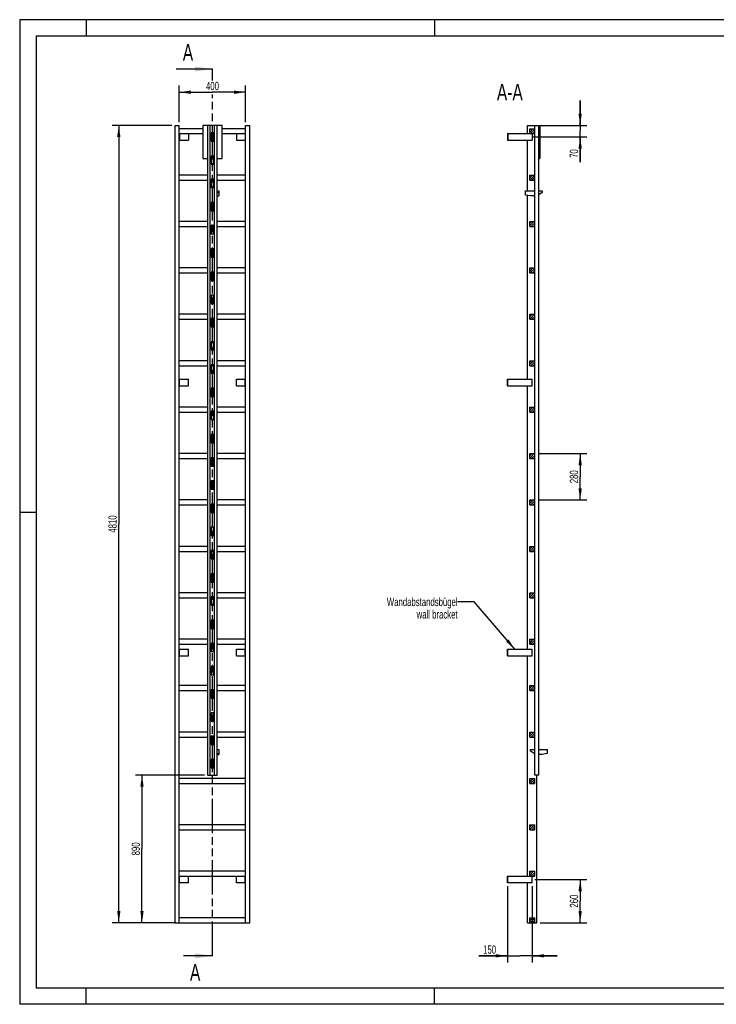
# Model space of a CAD drawing. Header units: millimetres. Extents: x 0 to 8400, y 0 to 5940.
# Tile 1 of 2: x 0 to 4200, y 0 to 5940. Entities that reach past the tile are written whole.
import ezdxf

# ---------------------------------------------------------------- set-up
doc = ezdxf.new("R2010")
doc.units = ezdxf.units.MM
doc.header["$LTSCALE"] = 462
doc.linetypes.add('PHANTOM', pattern=[0.8, 0.45, -0.05, 0.1, -0.05, 0.1, -0.05])
doc.layers.get('0').update_dxf_attribs({"linetype": 'CONTINUOUS'})
for name, color, linetype in [('050_DIMENSIONING', 7, 'CONTINUOUS'), ('053_NOTES', 7, 'CONTINUOUS'), ('HATCHING_BL0', 7, 'CONTINUOUS')]:
    doc.layers.add(name, color=color, linetype=linetype)
doc.styles.get("Standard").update_dxf_attribs({"font": 'txt', "width": 0.7})
doc.dimstyles.new('DIMSTYLE_1', dxfattribs={"dimtxt": 50, "dimasz": 70, "dimexe": 2, "dimexo": 1, "dimtad": 1, "dimdec": 1, "dimtxsty": 'Standard', "dimblk": '_FILLED', "dimblk1": '_FILLED', "dimblk2": '_FILLED', "dimcen": 0.09, "dimazin": 2, "dimtp": 0.5, "dimtm": 0.5, "dimtfac": 1, "dimtdec": 1, "dimtofl": 0, "dimtmove": 0, "dimatfit": 3, "dimldrblk": '_FILLED', "dimfxl": 1, "dimtolj": 1, "dimarcsym": 0})
doc.dimstyles.new('DIMSTYLE_2', dxfattribs={"dimtxt": 50, "dimasz": 70, "dimexe": 2, "dimexo": 1, "dimtad": 1, "dimdec": 1, "dimtxsty": 'Standard', "dimblk": '_FILLED', "dimblk1": '_FILLED', "dimblk2": '_FILLED', "dimcen": 0.09, "dimazin": 2, "dimtp": 0.3, "dimtm": 0.3, "dimtfac": 1, "dimtdec": 1, "dimtofl": 0, "dimtmove": 0, "dimatfit": 3, "dimldrblk": '_FILLED', "dimfxl": 1, "dimtolj": 1, "dimarcsym": 0})
doc.dimstyles.new('DIMSTYLE_3', dxfattribs={"dimtxt": 50, "dimasz": 70, "dimexe": 2, "dimexo": 1, "dimtad": 1, "dimtxsty": 'Standard', "dimblk": '_FILLED', "dimblk1": '_FILLED', "dimblk2": '_FILLED', "dimcen": 0.09, "dimazin": 2, "dimtp": 0.5, "dimtm": 0.5, "dimtfac": 1, "dimtofl": 0, "dimtmove": 0, "dimatfit": 3, "dimldrblk": '_FILLED', "dimfxl": 1, "dimtolj": 1, "dimarcsym": 0})
doc.dimstyles.new('DIMSTYLE_4', dxfattribs={"dimtxt": 50, "dimasz": 70, "dimexe": 2, "dimexo": 1, "dimtad": 1, "dimtxsty": 'Standard', "dimblk": '_FILLED', "dimblk1": '_FILLED', "dimblk2": '_FILLED', "dimcen": 0.09, "dimazin": 2, "dimtp": 2, "dimtm": 2, "dimtfac": 1, "dimtofl": 0, "dimtmove": 0, "dimatfit": 3, "dimldrblk": '_FILLED', "dimfxl": 1, "dimtolj": 1, "dimarcsym": 0})
doc.dimstyles.new('DIMSTYLE_5', dxfattribs={"dimtxt": 50, "dimasz": 70, "dimexe": 2, "dimexo": 1, "dimtad": 1, "dimtxsty": 'Standard', "dimblk": '_FILLED', "dimblk1": '_FILLED', "dimblk2": '_FILLED', "dimcen": 0.09, "dimazin": 2, "dimtp": 0.8, "dimtm": 0.8, "dimtfac": 1, "dimtofl": 0, "dimtmove": 0, "dimatfit": 3, "dimldrblk": '_FILLED', "dimfxl": 1, "dimtolj": 1, "dimarcsym": 0})
doc.dimstyles.get("Standard").update_dxf_attribs({"dimtxt": 50, "dimasz": 70, "dimexe": 2, "dimexo": 1, "dimtad": 1, "dimtxsty": 'Standard', "dimblk": '_FILLED', "dimblk1": '_FILLED', "dimblk2": '_FILLED', "dimcen": 0.09, "dimazin": 2, "dimtol": 1, "dimtp": 0.01, "dimtm": 0.01, "dimtfac": 1, "dimtofl": 0, "dimtmove": 0, "dimatfit": 3, "dimldrblk": '_FILLED', "dimfxl": 1, "dimtolj": 1, "dimarcsym": 0})

# ---------------------------------------------------------------- blocks, each defined once
blk = doc.blocks.new('_FILLED')
at = {"color": 0, "linetype": 'ByBlock'}
blk.add_solid([(0, 0), (-1, 0.143), (-1, -0.143)], dxfattribs=at)
blk = doc.blocks.new('*D2')
at = {"layer": '050_DIMENSIONING', "color": 2, "linetype": 'Continuous', "transparency": 16777216}
for p, q in [((962.3, 5322.5), (962.3, 5542.5)), ((1362.3, 5322.5), (1362.3, 5542.5)), ((962.3, 5502.5), (1162.3, 5502.5)), ((1362.3, 5502.5), (1162.3, 5502.5))]:
    blk.add_line(p, q, dxfattribs=at)
at = {"layer": '050_DIMENSIONING', "color": 2, "linetype": 'Continuous', "transparency": 16777216, "xscale": 70, "yscale": 70, "zscale": 70, "rotation": 180}
blk.add_blockref('_FILLED', (962.3, 5502.5), dxfattribs=at)
at = {"layer": '050_DIMENSIONING', "color": 2, "linetype": 'Continuous', "transparency": 16777216, "xscale": 70, "yscale": 70, "zscale": 70}
blk.add_blockref('_FILLED', (1362.3, 5502.5), dxfattribs=at)
at = {"layer": '050_DIMENSIONING', "color": 2, "linetype": 'Continuous', "transparency": 16777216, "insert": (1162.3, 5565), "char_height": 50, "width": 176.786, "attachment_point": 2, "line_spacing_factor": 0.9}
blk.add_mtext('400', dxfattribs=at)
blk = doc.blocks.new('*D3')
at = {"layer": '050_DIMENSIONING', "color": 2, "linetype": 'Continuous', "transparency": 16777216}
for p, q in [((3106.7, 752.5), (3419.3, 752.5)), ((3379.3, 752.5), (3379.3, 622.5)), ((3379.3, 492.5), (3379.3, 622.5)), ((3138.8, 492.5), (3419.3, 492.5))]:
    blk.add_line(p, q, dxfattribs=at)
at = {"layer": '050_DIMENSIONING', "color": 2, "linetype": 'Continuous', "transparency": 16777216, "xscale": 70, "yscale": 70, "zscale": 70}
for p, rotation in [((3379.3, 752.5), 90), ((3379.3, 492.5), 270)]:
    blk.add_blockref('_FILLED', p, dxfattribs=dict(at, rotation=rotation))
at = {"layer": '050_DIMENSIONING', "color": 2, "linetype": 'Continuous', "transparency": 16777216, "insert": (3316.8, 622.5), "char_height": 50, "width": 176.786, "attachment_point": 2, "rotation": 90, "line_spacing_factor": 0.9}
blk.add_mtext('260', dxfattribs=at)
blk = doc.blocks.new('*D4')
at = {"layer": '050_DIMENSIONING', "color": 2, "linetype": 'Continuous', "transparency": 16777216}
for p, q in [((3379.3, 5302.5), (3379.3, 5452.5)), ((3379.3, 5452.5), (3379.3, 5267.5)), ((3138.8, 5302.5), (3419.3, 5302.5)), ((3095.9, 5232.5), (3419.3, 5232.5)), ((3379.3, 5079.8), (3379.3, 5267.5)), ((3379.3, 5232.5), (3379.3, 5079.8))]:
    blk.add_line(p, q, dxfattribs=at)
at = {"layer": '050_DIMENSIONING', "color": 2, "linetype": 'Continuous', "transparency": 16777216, "xscale": 70, "yscale": 70, "zscale": 70}
for p, rotation in [((3379.3, 5302.5), 270), ((3379.3, 5232.5), 90)]:
    blk.add_blockref('_FILLED', p, dxfattribs=dict(at, rotation=rotation))
at = {"layer": '050_DIMENSIONING', "color": 2, "linetype": 'Continuous', "transparency": 16777216, "insert": (3316.8, 5158.4), "char_height": 50, "width": 117.857, "attachment_point": 3, "rotation": 90, "line_spacing_factor": 0.9}
blk.add_mtext('70', dxfattribs=at)
blk = doc.blocks.new('*D5')
at = {"layer": '050_DIMENSIONING', "color": 2, "linetype": 'Continuous', "transparency": 16777216}
for p, q in [((2940.3, 712.5), (2940.3, 252.5)), ((3090.3, 712.5), (3090.3, 252.5)), ((2940.3, 292.5), (2768.9, 292.5)), ((2768.9, 292.5), (3015.3, 292.5)), ((3240.3, 292.5), (3015.3, 292.5)), ((3090.3, 292.5), (3240.3, 292.5))]:
    blk.add_line(p, q, dxfattribs=at)
at = {"layer": '050_DIMENSIONING', "color": 2, "linetype": 'Continuous', "transparency": 16777216, "xscale": 70, "yscale": 70, "zscale": 70}
blk.add_blockref('_FILLED', (2940.3, 292.5), dxfattribs=at)
at = {"layer": '050_DIMENSIONING', "color": 2, "linetype": 'Continuous', "transparency": 16777216, "xscale": 70, "yscale": 70, "zscale": 70, "rotation": 180}
blk.add_blockref('_FILLED', (3090.3, 292.5), dxfattribs=at)
at = {"layer": '050_DIMENSIONING', "color": 2, "linetype": 'Continuous', "transparency": 16777216, "insert": (2872.5, 355), "char_height": 50, "width": 155.357, "attachment_point": 3, "line_spacing_factor": 0.9}
blk.add_mtext('150', dxfattribs=at)
blk = doc.blocks.new('*D6')
at = {"layer": '050_DIMENSIONING', "color": 2, "linetype": 'Continuous', "transparency": 16777216}
for p, q in [((917.3, 5302.5), (557.3, 5302.5)), ((597.3, 5302.5), (597.3, 2897.5)), ((597.3, 492.5), (597.3, 2897.5)), ((917.3, 492.5), (557.3, 492.5))]:
    blk.add_line(p, q, dxfattribs=at)
at = {"layer": '050_DIMENSIONING', "color": 2, "linetype": 'Continuous', "transparency": 16777216, "xscale": 70, "yscale": 70, "zscale": 70}
for p, rotation in [((597.3, 5302.5), 90), ((597.3, 492.5), 270)]:
    blk.add_blockref('_FILLED', p, dxfattribs=dict(at, rotation=rotation))
at = {"layer": '050_DIMENSIONING', "color": 2, "linetype": 'Continuous', "transparency": 16777216, "insert": (534.8, 2897.5), "char_height": 50, "width": 219.643, "attachment_point": 2, "rotation": 90, "line_spacing_factor": 0.9}
blk.add_mtext('4810', dxfattribs=at)
blk = doc.blocks.new('*D7')
at = {"layer": '050_DIMENSIONING', "color": 2, "linetype": 'Continuous', "transparency": 16777216}
for p, q in [((1114.3, 1382.5), (697.3, 1382.5)), ((737.3, 1382.5), (737.3, 937.5)), ((737.3, 492.5), (737.3, 937.5)), ((942.3, 492.5), (697.3, 492.5))]:
    blk.add_line(p, q, dxfattribs=at)
at = {"layer": '050_DIMENSIONING', "color": 2, "linetype": 'Continuous', "transparency": 16777216, "xscale": 70, "yscale": 70, "zscale": 70}
for p, rotation in [((737.3, 1382.5), 90), ((737.3, 492.5), 270)]:
    blk.add_blockref('_FILLED', p, dxfattribs=dict(at, rotation=rotation))
at = {"layer": '050_DIMENSIONING', "color": 2, "linetype": 'Continuous', "transparency": 16777216, "insert": (674.8, 937.5), "char_height": 50, "width": 176.786, "attachment_point": 2, "rotation": 90, "line_spacing_factor": 0.9}
blk.add_mtext('890', dxfattribs=at)
blk = doc.blocks.new('*D8')
at = {"layer": '050_DIMENSIONING', "color": 2, "linetype": 'Continuous', "transparency": 16777216}
for p, q in [((3125.3, 3322.5), (3419.3, 3322.5)), ((3379.3, 3322.5), (3379.3, 3182.5)), ((3379.3, 3042.5), (3379.3, 3182.5)), ((3125.3, 3042.5), (3419.3, 3042.5))]:
    blk.add_line(p, q, dxfattribs=at)
at = {"layer": '050_DIMENSIONING', "color": 2, "linetype": 'Continuous', "transparency": 16777216, "xscale": 70, "yscale": 70, "zscale": 70}
for p, rotation in [((3379.3, 3322.5), 90), ((3379.3, 3042.5), 270)]:
    blk.add_blockref('_FILLED', p, dxfattribs=dict(at, rotation=rotation))
at = {"layer": '050_DIMENSIONING', "color": 2, "linetype": 'Continuous', "transparency": 16777216, "insert": (3316.8, 3182.5), "char_height": 50, "width": 176.786, "attachment_point": 2, "rotation": 90, "line_spacing_factor": 0.9}
blk.add_mtext('280', dxfattribs=at)
blk = doc.blocks.new('XSEC_FILLED')
at = {"color": 0, "linetype": 'ByBlock'}
blk.add_solid([(0, 0), (-1, 0.143), (-1, -0.143)], dxfattribs=at)
blk = doc.blocks.new('HATCHING_BL0', base_point=(1053.2, 2967.5))
at = {"layer": 'HATCHING_BL0', "color": 7, "linetype": 'PHANTOM'}
for p, q in [((1162.3, 5572.9), (1162.3, 5642.5)), ((1162.3, 292.5), (1162.3, 5488.5))]:
    blk.add_line(p, q, dxfattribs=at)
at = {"layer": 'HATCHING_BL0', "color": 7, "linetype": 'Continuous', "char_height": 100, "width": 128.571, "attachment_point": 1, "line_spacing_factor": 0.9}
for insert in [(983.4, 5792.5), (1026.7, 242.5)]:
    blk.add_mtext('A', dxfattribs=dict(at, insert=insert))
at = {"layer": 'HATCHING_BL0', "color": 7, "linetype": 'Continuous'}
for points in [[(1162.3, 5642.5), (944.1, 5642.5)], [(1162.3, 292.5), (987.4, 292.5)]]:
    blk.add_leader(points, dimstyle='Standard', override={"dimasz": 105, "dimtad": 0, "dimldrblk": 'XSEC_FILLED'}, dxfattribs=at)

msp = doc.modelspace()

# ---------------------------------------------------------------- hatches: boundary and pattern name
at = {"linetype": 'Continuous'}
h = msp.add_hatch(dxfattribs=at)
h.set_pattern_fill('A', color=2, scale=9.722718, angle=45, style=0, pattern_type=0)
h.set_pattern_definition([(45, (0, 0), (-6.875, 6.875), [])])
edge = h.paths.add_edge_path()
edge.add_line((3105.344, 492.504), (3075.344, 492.504))
edge.add_line((3075.344, 492.504), (3075.344, 522.504))
edge.add_line((3075.344, 522.504), (3105.344, 522.504))
edge.add_line((3105.344, 492.504), (3105.344, 522.504))
edge = h.paths.add_edge_path()
edge.add_line((3075.344, 772.504), (3075.344, 802.504))
edge.add_line((3075.344, 802.504), (3105.344, 802.504))
edge.add_line((3105.344, 772.504), (3105.344, 802.504))
edge.add_line((3075.344, 772.504), (3105.344, 772.504))
edge = h.paths.add_edge_path()
edge.add_line((3075.344, 1052.504), (3075.344, 1082.504))
edge.add_line((3075.344, 1082.504), (3105.344, 1082.504))
edge.add_line((3105.344, 1052.504), (3105.344, 1082.504))
edge.add_line((3075.344, 1052.504), (3105.344, 1052.504))
edge = h.paths.add_edge_path()
edge.add_line((3075.344, 1332.504), (3075.344, 1362.504))
edge.add_line((3075.344, 1362.504), (3105.344, 1362.504))
edge.add_line((3105.344, 1332.504), (3105.344, 1362.504))
edge.add_line((3075.344, 1332.504), (3105.344, 1332.504))
edge = h.paths.add_edge_path()
edge.add_line((3075.344, 1612.504), (3075.344, 1642.504))
edge.add_line((3075.344, 1642.504), (3105.344, 1642.504))
edge.add_line((3105.344, 1612.504), (3105.344, 1642.504))
edge.add_line((3075.344, 1612.504), (3105.344, 1612.504))
edge = h.paths.add_edge_path()
edge.add_line((3075.344, 1892.504), (3075.344, 1922.504))
edge.add_line((3075.344, 1922.504), (3105.344, 1922.504))
edge.add_line((3105.344, 1892.504), (3105.344, 1922.504))
edge.add_line((3075.344, 1892.504), (3105.344, 1892.504))
edge = h.paths.add_edge_path()
edge.add_line((3075.344, 2172.504), (3075.344, 2202.504))
edge.add_line((3075.344, 2202.504), (3105.344, 2202.504))
edge.add_line((3105.344, 2172.504), (3105.344, 2202.504))
edge.add_line((3075.344, 2172.504), (3105.344, 2172.504))
edge = h.paths.add_edge_path()
edge.add_line((3075.344, 2452.504), (3075.344, 2482.504))
edge.add_line((3075.344, 2482.504), (3105.344, 2482.504))
edge.add_line((3105.344, 2452.504), (3105.344, 2482.504))
edge.add_line((3075.344, 2452.504), (3105.344, 2452.504))
edge = h.paths.add_edge_path()
edge.add_line((3075.344, 2732.504), (3075.344, 2762.504))
edge.add_line((3075.344, 2762.504), (3105.344, 2762.504))
edge.add_line((3105.344, 2732.504), (3105.344, 2762.504))
edge.add_line((3075.344, 2732.504), (3105.344, 2732.504))
edge = h.paths.add_edge_path()
edge.add_line((3075.344, 3012.504), (3075.344, 3042.504))
edge.add_line((3075.344, 3042.504), (3105.344, 3042.504))
edge.add_line((3105.344, 3012.504), (3105.344, 3042.504))
edge.add_line((3075.344, 3012.504), (3105.344, 3012.504))
edge = h.paths.add_edge_path()
edge.add_line((3075.344, 3292.504), (3075.344, 3322.504))
edge.add_line((3075.344, 3322.504), (3105.344, 3322.504))
edge.add_line((3105.344, 3292.504), (3105.344, 3322.504))
edge.add_line((3075.344, 3292.504), (3105.344, 3292.504))
edge = h.paths.add_edge_path()
edge.add_line((3075.344, 3572.504), (3075.344, 3602.504))
edge.add_line((3075.344, 3602.504), (3105.344, 3602.504))
edge.add_line((3105.344, 3572.504), (3105.344, 3602.504))
edge.add_line((3075.344, 3572.504), (3105.344, 3572.504))
edge = h.paths.add_edge_path()
edge.add_line((3075.344, 3852.504), (3075.344, 3882.504))
edge.add_line((3075.344, 3882.504), (3105.344, 3882.504))
edge.add_line((3105.344, 3852.504), (3105.344, 3882.504))
edge.add_line((3075.344, 3852.504), (3105.344, 3852.504))
edge = h.paths.add_edge_path()
edge.add_line((3075.344, 4132.504), (3075.344, 4162.504))
edge.add_line((3075.344, 4162.504), (3105.344, 4162.504))
edge.add_line((3105.344, 4132.504), (3105.344, 4162.504))
edge.add_line((3075.344, 4132.504), (3105.344, 4132.504))
edge = h.paths.add_edge_path()
edge.add_line((3075.344, 4412.504), (3075.344, 4442.504))
edge.add_line((3075.344, 4442.504), (3105.344, 4442.504))
edge.add_line((3105.344, 4412.504), (3105.344, 4442.504))
edge.add_line((3075.344, 4412.504), (3105.344, 4412.504))
edge = h.paths.add_edge_path()
edge.add_line((3075.344, 4692.504), (3075.344, 4722.504))
edge.add_line((3075.344, 4722.504), (3105.344, 4722.504))
edge.add_line((3105.344, 4692.504), (3105.344, 4722.504))
edge.add_line((3075.344, 4692.504), (3105.344, 4692.504))
edge = h.paths.add_edge_path()
edge.add_line((3075.344, 4972.504), (3075.344, 5002.504))
edge.add_line((3075.344, 5002.504), (3105.344, 5002.504))
edge.add_line((3105.344, 4972.504), (3105.344, 5002.504))
edge.add_line((3075.344, 4972.504), (3105.344, 4972.504))
edge = h.paths.add_edge_path()
edge.add_line((3075.344, 5252.504), (3075.344, 5282.504))
edge.add_line((3075.344, 5282.504), (3105.344, 5282.504))
edge.add_line((3105.344, 5252.504), (3105.344, 5282.504))
edge.add_line((3075.344, 5252.504), (3105.344, 5252.504))
edge = h.paths.add_edge_path()
edge.add_line((3105.444, 1427.504), (3105.444, 1382.504))
edge.add_line((3106.344, 1427.504), (3105.444, 1427.504))
edge.add_line((3106.344, 1427.504), (3106.344, 1382.504))
edge.add_line((3106.344, 1382.504), (3105.444, 1382.504))
edge = h.paths.add_edge_path()
edge.add_line((3105.444, 1567.504), (3105.444, 1477.504))
edge.add_line((3106.344, 1567.504), (3105.444, 1567.504))
edge.add_line((3106.344, 1567.504), (3106.344, 1477.504))
edge.add_line((3106.344, 1477.504), (3105.444, 1477.504))
edge = h.paths.add_edge_path()
edge.add_line((3105.444, 1707.504), (3105.444, 1617.504))
edge.add_line((3106.344, 1707.504), (3105.444, 1707.504))
edge.add_line((3106.344, 1707.504), (3106.344, 1617.504))
edge.add_line((3106.344, 1617.504), (3105.444, 1617.504))
edge = h.paths.add_edge_path()
edge.add_line((3105.444, 1847.504), (3105.444, 1757.504))
edge.add_line((3106.344, 1847.504), (3105.444, 1847.504))
edge.add_line((3106.344, 1847.504), (3106.344, 1757.504))
edge.add_line((3106.344, 1757.504), (3105.444, 1757.504))
edge = h.paths.add_edge_path()
edge.add_line((3105.444, 1987.504), (3105.444, 1897.504))
edge.add_line((3106.344, 1987.504), (3105.444, 1987.504))
edge.add_line((3106.344, 1987.504), (3106.344, 1897.504))
edge.add_line((3106.344, 1897.504), (3105.444, 1897.504))
edge = h.paths.add_edge_path()
edge.add_line((3105.444, 2127.504), (3105.444, 2037.504))
edge.add_line((3106.344, 2127.504), (3105.444, 2127.504))
edge.add_line((3106.344, 2127.504), (3106.344, 2037.504))
edge.add_line((3106.344, 2037.504), (3105.444, 2037.504))
edge = h.paths.add_edge_path()
edge.add_line((3105.444, 2267.504), (3105.444, 2177.504))
edge.add_line((3106.344, 2267.504), (3105.444, 2267.504))
edge.add_line((3106.344, 2267.504), (3106.344, 2177.504))
edge.add_line((3106.344, 2177.504), (3105.444, 2177.504))
edge = h.paths.add_edge_path()
edge.add_line((3105.444, 2407.504), (3105.444, 2317.504))
edge.add_line((3106.344, 2407.504), (3105.444, 2407.504))
edge.add_line((3106.344, 2407.504), (3106.344, 2317.504))
edge.add_line((3106.344, 2317.504), (3105.444, 2317.504))
edge = h.paths.add_edge_path()
edge.add_line((3106.344, 5302.504), (3105.444, 5302.504))
edge.add_line((3106.344, 5302.504), (3106.344, 5257.504))
edge.add_line((3106.344, 5257.504), (3105.444, 5257.504))
edge.add_line((3105.444, 5302.504), (3105.444, 5257.504))
edge = h.paths.add_edge_path()
edge.add_line((3105.444, 2547.504), (3105.444, 2457.504))
edge.add_line((3106.344, 2547.504), (3105.444, 2547.504))
edge.add_line((3106.344, 2547.504), (3106.344, 2457.504))
edge.add_line((3106.344, 2457.504), (3105.444, 2457.504))
edge = h.paths.add_edge_path()
edge.add_line((3105.444, 2687.504), (3105.444, 2597.504))
edge.add_line((3106.344, 2687.504), (3105.444, 2687.504))
edge.add_line((3106.344, 2687.504), (3106.344, 2597.504))
edge.add_line((3106.344, 2597.504), (3105.444, 2597.504))
edge = h.paths.add_edge_path()
edge.add_line((3105.444, 2827.504), (3105.444, 2737.504))
edge.add_line((3106.344, 2827.504), (3105.444, 2827.504))
edge.add_line((3106.344, 2827.504), (3106.344, 2737.504))
edge.add_line((3106.344, 2737.504), (3105.444, 2737.504))
edge = h.paths.add_edge_path()
edge.add_line((3105.444, 2967.504), (3105.444, 2877.504))
edge.add_line((3106.344, 2967.504), (3105.444, 2967.504))
edge.add_line((3106.344, 2967.504), (3106.344, 2877.504))
edge.add_line((3106.344, 2877.504), (3105.444, 2877.504))
edge = h.paths.add_edge_path()
edge.add_line((3105.444, 3107.504), (3105.444, 3017.504))
edge.add_line((3106.344, 3107.504), (3105.444, 3107.504))
edge.add_line((3106.344, 3107.504), (3106.344, 3017.504))
edge.add_line((3106.344, 3017.504), (3105.444, 3017.504))
edge = h.paths.add_edge_path()
edge.add_line((3105.444, 3247.504), (3105.444, 3157.504))
edge.add_line((3106.344, 3247.504), (3105.444, 3247.504))
edge.add_line((3106.344, 3247.504), (3106.344, 3157.504))
edge.add_line((3106.344, 3157.504), (3105.444, 3157.504))
edge = h.paths.add_edge_path()
edge.add_line((3105.444, 3387.504), (3105.444, 3297.504))
edge.add_line((3106.344, 3387.504), (3105.444, 3387.504))
edge.add_line((3106.344, 3387.504), (3106.344, 3297.504))
edge.add_line((3106.344, 3297.504), (3105.444, 3297.504))
edge = h.paths.add_edge_path()
edge.add_line((3106.344, 5207.504), (3105.444, 5207.504))
edge.add_line((3106.344, 5207.504), (3106.344, 5117.504))
edge.add_line((3106.344, 5117.504), (3105.444, 5117.504))
edge.add_line((3105.444, 5207.504), (3105.444, 5117.504))
edge = h.paths.add_edge_path()
edge.add_line((3106.344, 5067.504), (3105.444, 5067.504))
edge.add_line((3106.344, 5067.504), (3106.344, 4977.504))
edge.add_line((3106.344, 4977.504), (3105.444, 4977.504))
edge.add_line((3105.444, 5067.504), (3105.444, 4977.504))
edge = h.paths.add_edge_path()
edge.add_line((3106.344, 4927.504), (3105.444, 4927.504))
edge.add_line((3106.344, 4927.504), (3106.344, 4837.504))
edge.add_line((3106.344, 4837.504), (3105.444, 4837.504))
edge.add_line((3105.444, 4927.504), (3105.444, 4837.504))
edge = h.paths.add_edge_path()
edge.add_line((3106.344, 4787.504), (3105.444, 4787.504))
edge.add_line((3106.344, 4787.504), (3106.344, 4697.504))
edge.add_line((3106.344, 4697.504), (3105.444, 4697.504))
edge.add_line((3105.444, 4787.504), (3105.444, 4697.504))
edge = h.paths.add_edge_path()
edge.add_line((3106.344, 4647.504), (3105.444, 4647.504))
edge.add_line((3106.344, 4647.504), (3106.344, 4557.504))
edge.add_line((3106.344, 4557.504), (3105.444, 4557.504))
edge.add_line((3105.444, 4647.504), (3105.444, 4557.504))
edge = h.paths.add_edge_path()
edge.add_line((3106.344, 4507.504), (3105.444, 4507.504))
edge.add_line((3106.344, 4507.504), (3106.344, 4417.504))
edge.add_line((3106.344, 4417.504), (3105.444, 4417.504))
edge.add_line((3105.444, 4507.504), (3105.444, 4417.504))
edge = h.paths.add_edge_path()
edge.add_line((3106.344, 4367.504), (3105.444, 4367.504))
edge.add_line((3106.344, 4367.504), (3106.344, 4277.504))
edge.add_line((3106.344, 4277.504), (3105.444, 4277.504))
edge.add_line((3105.444, 4367.504), (3105.444, 4277.504))
edge = h.paths.add_edge_path()
edge.add_line((3106.344, 4227.504), (3105.444, 4227.504))
edge.add_line((3106.344, 4227.504), (3106.344, 4137.504))
edge.add_line((3106.344, 4137.504), (3105.444, 4137.504))
edge.add_line((3105.444, 4227.504), (3105.444, 4137.504))
edge = h.paths.add_edge_path()
edge.add_line((3106.344, 4087.504), (3105.444, 4087.504))
edge.add_line((3106.344, 4087.504), (3106.344, 3997.504))
edge.add_line((3106.344, 3997.504), (3105.444, 3997.504))
edge.add_line((3105.444, 4087.504), (3105.444, 3997.504))
edge = h.paths.add_edge_path()
edge.add_line((3106.344, 3947.504), (3105.444, 3947.504))
edge.add_line((3106.344, 3947.504), (3106.344, 3857.504))
edge.add_line((3106.344, 3857.504), (3105.444, 3857.504))
edge.add_line((3105.444, 3947.504), (3105.444, 3857.504))
edge = h.paths.add_edge_path()
edge.add_line((3106.344, 3807.504), (3105.444, 3807.504))
edge.add_line((3106.344, 3807.504), (3106.344, 3717.504))
edge.add_line((3106.344, 3717.504), (3105.444, 3717.504))
edge.add_line((3105.444, 3807.504), (3105.444, 3717.504))
edge = h.paths.add_edge_path()
edge.add_line((3106.344, 3667.504), (3105.444, 3667.504))
edge.add_line((3106.344, 3667.504), (3106.344, 3577.504))
edge.add_line((3106.344, 3577.504), (3105.444, 3577.504))
edge.add_line((3105.444, 3667.504), (3105.444, 3577.504))
edge = h.paths.add_edge_path()
edge.add_line((3106.344, 3527.504), (3105.444, 3527.504))
edge.add_line((3106.344, 3527.504), (3106.344, 3437.504))
edge.add_line((3106.344, 3437.504), (3105.444, 3437.504))
edge.add_line((3105.444, 3527.504), (3105.444, 3437.504))

# ---------------------------------------------------------------- linework, layer by layer
at = {"color": 3, "linetype": 'Continuous'}
for p, q in [((0, 5940), (0, 0)), ((8400, 5940), (0, 5940)), ((400, 5940), (400, 5840)), ((2500, 5940), (2500, 5840)), ((0, 2970), (100, 2970)), ((400, 0), (400, 100)), ((2500, 0), (2500, 100)), ((8400, 0), (0, 0))]:
    msp.add_line(p, q, dxfattribs=at)
at = {"color": 5, "linetype": 'Continuous'}
for p, q in [((100, 5840), (100, 100)), ((8300, 5840), (100, 5840)), ((100, 100), (8300, 100))]:
    msp.add_line(p, q, dxfattribs=at)
at = {"color": 7, "linetype": 'Continuous'}
for p, q in [((937.255, 492.504), (937.255, 5302.504)), ((937.255, 5302.504), (962.255, 5302.504)), ((962.255, 492.504), (962.255, 5302.504)), ((1104.255, 5302.504), (1104.255, 5102.504)), ((1220.255, 5302.504), (1104.255, 5302.504)), ((1134.255, 1382.504), (1134.255, 5302.504)), ((1149.255, 1382.504), (1149.255, 5302.504)), ((1175.255, 1382.504), (1175.255, 5302.504)), ((1190.255, 1382.504), (1190.255, 5302.504)), ((1220.255, 5102.504), (1220.255, 5302.504)), ((1362.255, 492.504), (1362.255, 5302.504)), ((1362.255, 5302.504), (1387.255, 5302.504)), ((1387.255, 492.504), (1387.255, 5302.504)), ((3061.844, 5252.504), (3061.844, 5302.504)), ((3061.844, 5302.504), (3135.444, 5302.504)), ((3105.444, 1382.504), (3105.444, 5302.504)), ((3106.344, 1382.504), (3106.344, 5302.504)), ((3128.344, 5302.504), (3128.344, 1382.504)), ((3129.344, 1382.504), (3129.344, 5302.504)), ((3135.444, 5302.504), (3135.444, 5102.504)), ((1104.255, 5282.504), (962.255, 5282.504)), ((962.255, 5252.504), (1104.255, 5252.504)), ((964.255, 5252.504), (964.255, 5212.504)), ((1017.255, 5252.504), (1017.255, 5212.504)), ((1155.255, 5257.504), (1155.255, 5207.504)), ((1169.255, 5257.504), (1155.255, 5257.504)), ((1155.255, 5252.504), (1169.255, 5252.504)), ((1169.255, 5207.504), (1169.255, 5257.504)), ((1362.255, 5282.504), (1220.255, 5282.504)), ((1220.255, 5252.504), (1362.255, 5252.504)), ((1307.255, 5252.504), (1307.255, 5212.504)), ((1360.255, 5252.504), (1360.255, 5212.504)), ((2940.344, 5252.504), (2940.344, 5212.504)), ((2940.344, 5252.504), (3105.344, 5252.504)), ((2942.344, 5252.504), (2942.344, 5212.504)), ((3075.344, 5252.504), (3075.344, 5282.504)), ((3075.344, 5282.504), (3105.344, 5282.504)), ((3090.344, 5252.504), (3090.344, 5212.504)), ((3105.344, 5252.504), (3105.344, 5282.504)), ((3106.344, 5257.504), (3105.444, 5257.504)), ((962.255, 5212.504), (1017.255, 5212.504)), ((1155.255, 5207.504), (1169.255, 5207.504)), ((1307.255, 5212.504), (1362.255, 5212.504)), ((2940.344, 5212.504), (3090.344, 5212.504)), ((3061.844, 4907.004), (3061.844, 5212.504)), ((3106.344, 5207.504), (3105.444, 5207.504)), ((1155.255, 5117.504), (1155.255, 5067.504)), ((1169.255, 5117.504), (1155.255, 5117.504)), ((1169.255, 5067.504), (1169.255, 5117.504)), ((3106.344, 5117.504), (3105.444, 5117.504)), ((1104.255, 5102.504), (1134.255, 5102.504)), ((1155.255, 5067.504), (1169.255, 5067.504)), ((1190.255, 5102.504), (1220.255, 5102.504)), ((3106.344, 5067.504), (3105.444, 5067.504)), ((3129.344, 5102.504), (3135.444, 5102.504)), ((1134.255, 5002.504), (962.255, 5002.504)), ((1362.255, 5002.504), (1190.255, 5002.504)), ((3075.344, 4972.504), (3075.344, 5002.504)), ((3075.344, 5002.504), (3105.344, 5002.504)), ((3105.344, 4972.504), (3105.344, 5002.504)), ((962.255, 4972.504), (1134.255, 4972.504)), ((1155.255, 4977.504), (1155.255, 4927.504)), ((1169.255, 4977.504), (1155.255, 4977.504)), ((1155.255, 4972.504), (1169.255, 4972.504)), ((1169.255, 4927.504), (1169.255, 4977.504)), ((1190.255, 4972.504), (1362.255, 4972.504)), ((3075.344, 4972.504), (3105.344, 4972.504)), ((3106.344, 4977.504), (3105.444, 4977.504)), ((1155.255, 4927.504), (1169.255, 4927.504)), ((1190.255, 4907.004), (1200.255, 4907.004)), ((1190.255, 4897.004), (1200.255, 4897.004)), ((1190.255, 4877.004), (1200.255, 4877.004)), ((1200.255, 4907.004), (1200.255, 4877.004)), ((3049.444, 4882.004), (3049.444, 4907.004)), ((3049.444, 4907.004), (3105.444, 4907.004)), ((3079.444, 4877.004), (3049.444, 4882.004)), ((3061.844, 3770.685), (3061.844, 4879.937)), ((3105.444, 4877.004), (3079.444, 4877.004)), ((3106.344, 4927.504), (3105.444, 4927.504)), ((3129.344, 4907.004), (3149.444, 4907.004)), ((3149.444, 4897.004), (3129.344, 4883.604)), ((3149.444, 4907.004), (3149.444, 4897.004)), ((1155.255, 4837.504), (1155.255, 4787.504)), ((1169.255, 4837.504), (1155.255, 4837.504)), ((1169.255, 4787.504), (1169.255, 4837.504)), ((3106.344, 4837.504), (3105.444, 4837.504)), ((1155.255, 4787.504), (1169.255, 4787.504)), ((3106.344, 4787.504), (3105.444, 4787.504)), ((1134.255, 4722.504), (962.255, 4722.504)), ((1155.255, 4697.504), (1155.255, 4647.504)), ((1169.255, 4697.504), (1155.255, 4697.504)), ((1169.255, 4647.504), (1169.255, 4697.504)), ((1362.255, 4722.504), (1190.255, 4722.504)), ((3075.344, 4692.504), (3075.344, 4722.504)), ((3075.344, 4722.504), (3105.344, 4722.504)), ((3105.344, 4692.504), (3105.344, 4722.504)), ((3106.344, 4697.504), (3105.444, 4697.504)), ((962.255, 4692.504), (1134.255, 4692.504)), ((1155.255, 4692.504), (1169.255, 4692.504)), ((1155.255, 4647.504), (1169.255, 4647.504)), ((1190.255, 4692.504), (1362.255, 4692.504)), ((3075.344, 4692.504), (3105.344, 4692.504)), ((3106.344, 4647.504), (3105.444, 4647.504)), ((1155.255, 4557.504), (1155.255, 4507.504)), ((1169.255, 4557.504), (1155.255, 4557.504)), ((1169.255, 4507.504), (1169.255, 4557.504)), ((3106.344, 4557.504), (3105.444, 4557.504)), ((1155.255, 4507.504), (1169.255, 4507.504)), ((3106.344, 4507.504), (3105.444, 4507.504)), ((1134.255, 4442.504), (962.255, 4442.504)), ((962.255, 4412.504), (1134.255, 4412.504)), ((1155.255, 4417.504), (1155.255, 4367.504)), ((1169.255, 4417.504), (1155.255, 4417.504)), ((1155.255, 4412.504), (1169.255, 4412.504)), ((1169.255, 4367.504), (1169.255, 4417.504)), ((1362.255, 4442.504), (1190.255, 4442.504)), ((1190.255, 4412.504), (1362.255, 4412.504)), ((3075.344, 4412.504), (3075.344, 4442.504)), ((3075.344, 4442.504), (3105.344, 4442.504)), ((3075.344, 4412.504), (3105.344, 4412.504)), ((3105.344, 4412.504), (3105.344, 4442.504)), ((3106.344, 4417.504), (3105.444, 4417.504)), ((1155.255, 4367.504), (1169.255, 4367.504)), ((3106.344, 4367.504), (3105.444, 4367.504)), ((1155.255, 4277.504), (1155.255, 4227.504)), ((1169.255, 4277.504), (1155.255, 4277.504)), ((1169.255, 4227.504), (1169.255, 4277.504)), ((3106.344, 4277.504), (3105.444, 4277.504)), ((1155.255, 4227.504), (1169.255, 4227.504)), ((3106.344, 4227.504), (3105.444, 4227.504)), ((1134.255, 4162.504), (962.255, 4162.504)), ((1362.255, 4162.504), (1190.255, 4162.504)), ((3075.344, 4132.504), (3075.344, 4162.504)), ((3075.344, 4162.504), (3105.344, 4162.504)), ((3105.344, 4132.504), (3105.344, 4162.504)), ((962.255, 4132.504), (1134.255, 4132.504)), ((1155.255, 4137.504), (1155.255, 4087.504)), ((1169.255, 4137.504), (1155.255, 4137.504)), ((1155.255, 4132.504), (1169.255, 4132.504)), ((1169.255, 4087.504), (1169.255, 4137.504)), ((1190.255, 4132.504), (1362.255, 4132.504)), ((3075.344, 4132.504), (3105.344, 4132.504)), ((3106.344, 4137.504), (3105.444, 4137.504)), ((1155.255, 4087.504), (1169.255, 4087.504)), ((3106.344, 4087.504), (3105.444, 4087.504)), ((1155.255, 3997.504), (1155.255, 3947.504)), ((1169.255, 3997.504), (1155.255, 3997.504)), ((1169.255, 3947.504), (1169.255, 3997.504)), ((3106.344, 3997.504), (3105.444, 3997.504)), ((1155.255, 3947.504), (1169.255, 3947.504)), ((3106.344, 3947.504), (3105.444, 3947.504)), ((1134.255, 3882.504), (962.255, 3882.504)), ((1362.255, 3882.504), (1190.255, 3882.504)), ((3075.344, 3852.504), (3075.344, 3882.504)), ((3075.344, 3882.504), (3105.344, 3882.504)), ((3105.344, 3852.504), (3105.344, 3882.504)), ((962.255, 3852.504), (1134.255, 3852.504)), ((1155.255, 3857.504), (1155.255, 3807.504)), ((1169.255, 3857.504), (1155.255, 3857.504)), ((1155.255, 3852.504), (1169.255, 3852.504)), ((1155.255, 3807.504), (1169.255, 3807.504)), ((1169.255, 3807.504), (1169.255, 3857.504)), ((1190.255, 3852.504), (1362.255, 3852.504)), ((3075.344, 3852.504), (3105.344, 3852.504)), ((3106.344, 3857.504), (3105.444, 3857.504)), ((3106.344, 3807.504), (3105.444, 3807.504)), ((962.255, 3770.685), (1017.255, 3770.685)), ((964.255, 3730.685), (964.255, 3770.685)), ((1017.255, 3730.685), (1017.255, 3770.685)), ((1307.255, 3730.685), (1307.255, 3770.685)), ((1307.255, 3770.685), (1362.255, 3770.685)), ((1360.255, 3730.685), (1360.255, 3770.685)), ((2940.344, 3730.685), (2940.344, 3770.685)), ((2940.344, 3770.685), (3090.344, 3770.685)), ((2942.344, 3730.685), (2942.344, 3770.685)), ((3090.344, 3730.685), (3090.344, 3770.685)), ((962.255, 3730.685), (1017.255, 3730.685)), ((1155.255, 3717.504), (1155.255, 3667.504)), ((1169.255, 3717.504), (1155.255, 3717.504)), ((1169.255, 3667.504), (1169.255, 3717.504)), ((1307.255, 3730.685), (1362.255, 3730.685)), ((2940.344, 3730.685), (3090.344, 3730.685)), ((3061.844, 2141.595), (3061.844, 3730.685)), ((3106.344, 3717.504), (3105.444, 3717.504)), ((1155.255, 3667.504), (1169.255, 3667.504)), ((3106.344, 3667.504), (3105.444, 3667.504)), ((1134.255, 3602.504), (962.255, 3602.504)), ((962.255, 3572.504), (1134.255, 3572.504)), ((1155.255, 3577.504), (1155.255, 3527.504)), ((1169.255, 3577.504), (1155.255, 3577.504)), ((1155.255, 3572.504), (1169.255, 3572.504)), ((1169.255, 3527.504), (1169.255, 3577.504)), ((1362.255, 3602.504), (1190.255, 3602.504)), ((1190.255, 3572.504), (1362.255, 3572.504)), ((3075.344, 3572.504), (3075.344, 3602.504)), ((3075.344, 3602.504), (3105.344, 3602.504)), ((3075.344, 3572.504), (3105.344, 3572.504)), ((3105.344, 3572.504), (3105.344, 3602.504)), ((3106.344, 3577.504), (3105.444, 3577.504)), ((1155.255, 3527.504), (1169.255, 3527.504)), ((3106.344, 3527.504), (3105.444, 3527.504)), ((1155.255, 3437.504), (1155.255, 3387.504)), ((1169.255, 3437.504), (1155.255, 3437.504)), ((1155.255, 3387.504), (1169.255, 3387.504)), ((1169.255, 3387.504), (1169.255, 3437.504)), ((3106.344, 3437.504), (3105.444, 3437.504)), ((3106.344, 3387.504), (3105.444, 3387.504)), ((1134.255, 3322.504), (962.255, 3322.504)), ((962.255, 3292.504), (1134.255, 3292.504)), ((1155.255, 3297.504), (1155.255, 3247.504)), ((1169.255, 3297.504), (1155.255, 3297.504)), ((1155.255, 3292.504), (1169.255, 3292.504)), ((1169.255, 3247.504), (1169.255, 3297.504)), ((1362.255, 3322.504), (1190.255, 3322.504)), ((1190.255, 3292.504), (1362.255, 3292.504)), ((3075.344, 3292.504), (3075.344, 3322.504)), ((3075.344, 3322.504), (3105.344, 3322.504)), ((3075.344, 3292.504), (3105.344, 3292.504)), ((3105.344, 3292.504), (3105.344, 3322.504)), ((3106.344, 3297.504), (3105.444, 3297.504)), ((1155.255, 3247.504), (1169.255, 3247.504)), ((3106.344, 3247.504), (3105.444, 3247.504)), ((1155.255, 3157.504), (1155.255, 3107.504)), ((1169.255, 3157.504), (1155.255, 3157.504)), ((1169.255, 3107.504), (1169.255, 3157.504)), ((3106.344, 3157.504), (3105.444, 3157.504)), ((1155.255, 3107.504), (1169.255, 3107.504)), ((3106.344, 3107.504), (3105.444, 3107.504)), ((1134.255, 3042.504), (962.255, 3042.504)), ((1362.255, 3042.504), (1190.255, 3042.504)), ((3075.344, 3012.504), (3075.344, 3042.504)), ((3075.344, 3042.504), (3105.344, 3042.504)), ((3105.344, 3012.504), (3105.344, 3042.504)), ((962.255, 3012.504), (1134.255, 3012.504)), ((1155.255, 3017.504), (1155.255, 2967.504)), ((1169.255, 3017.504), (1155.255, 3017.504)), ((1155.255, 3012.504), (1169.255, 3012.504)), ((1169.255, 2967.504), (1169.255, 3017.504)), ((1190.255, 3012.504), (1362.255, 3012.504)), ((3075.344, 3012.504), (3105.344, 3012.504)), ((3106.344, 3017.504), (3105.444, 3017.504)), ((1155.255, 2967.504), (1169.255, 2967.504)), ((3106.344, 2967.504), (3105.444, 2967.504)), ((1155.255, 2877.504), (1155.255, 2827.504)), ((1169.255, 2877.504), (1155.255, 2877.504)), ((1169.255, 2827.504), (1169.255, 2877.504)), ((3106.344, 2877.504), (3105.444, 2877.504)), ((1155.255, 2827.504), (1169.255, 2827.504)), ((3106.344, 2827.504), (3105.444, 2827.504)), ((1134.255, 2762.504), (962.255, 2762.504)), ((962.255, 2732.504), (1134.255, 2732.504)), ((1169.255, 2737.504), (1155.255, 2737.504)), ((1155.255, 2737.504), (1155.255, 2687.504)), ((1155.255, 2732.504), (1169.255, 2732.504)), ((1169.255, 2687.504), (1169.255, 2737.504)), ((1362.255, 2762.504), (1190.255, 2762.504)), ((1190.255, 2732.504), (1362.255, 2732.504)), ((3075.344, 2732.504), (3075.344, 2762.504)), ((3075.344, 2762.504), (3105.344, 2762.504)), ((3075.344, 2732.504), (3105.344, 2732.504)), ((3105.344, 2732.504), (3105.344, 2762.504)), ((3106.344, 2737.504), (3105.444, 2737.504)), ((1155.255, 2687.504), (1169.255, 2687.504)), ((3106.344, 2687.504), (3105.444, 2687.504)), ((1169.255, 2597.504), (1155.255, 2597.504)), ((1155.255, 2597.504), (1155.255, 2547.504)), ((1169.255, 2547.504), (1169.255, 2597.504)), ((3106.344, 2597.504), (3105.444, 2597.504)), ((1155.255, 2547.504), (1169.255, 2547.504)), ((3106.344, 2547.504), (3105.444, 2547.504)), ((1134.255, 2482.504), (962.255, 2482.504)), ((962.255, 2452.504), (1134.255, 2452.504)), ((1169.255, 2457.504), (1155.255, 2457.504)), ((1155.255, 2457.504), (1155.255, 2407.504)), ((1155.255, 2452.504), (1169.255, 2452.504)), ((1169.255, 2407.504), (1169.255, 2457.504)), ((1362.255, 2482.504), (1190.255, 2482.504)), ((1190.255, 2452.504), (1362.255, 2452.504)), ((3075.344, 2482.504), (3105.344, 2482.504)), ((3075.344, 2452.504), (3075.344, 2482.504)), ((3075.344, 2452.504), (3105.344, 2452.504)), ((3105.344, 2452.504), (3105.344, 2482.504)), ((3106.344, 2457.504), (3105.444, 2457.504)), ((1155.255, 2407.504), (1169.255, 2407.504)), ((3106.344, 2407.504), (3105.444, 2407.504)), ((1169.255, 2317.504), (1155.255, 2317.504)), ((1155.255, 2317.504), (1155.255, 2267.504)), ((1169.255, 2267.504), (1169.255, 2317.504)), ((3106.344, 2317.504), (3105.444, 2317.504)), ((1155.255, 2267.504), (1169.255, 2267.504)), ((3106.344, 2267.504), (3105.444, 2267.504)), ((1134.255, 2202.504), (962.255, 2202.504)), ((1362.255, 2202.504), (1190.255, 2202.504)), ((3075.344, 2202.504), (3105.344, 2202.504)), ((3075.344, 2172.504), (3075.344, 2202.504)), ((3105.344, 2172.504), (3105.344, 2202.504)), ((962.255, 2172.504), (1134.255, 2172.504)), ((962.255, 2141.595), (1017.255, 2141.595)), ((964.255, 2101.595), (964.255, 2141.595)), ((1017.255, 2101.595), (1017.255, 2141.595)), ((1169.255, 2177.504), (1155.255, 2177.504)), ((1155.255, 2177.504), (1155.255, 2127.504)), ((1155.255, 2172.504), (1169.255, 2172.504)), ((1169.255, 2127.504), (1169.255, 2177.504)), ((1190.255, 2172.504), (1362.255, 2172.504)), ((1307.255, 2141.595), (1362.255, 2141.595)), ((1307.255, 2101.595), (1307.255, 2141.595)), ((1360.255, 2101.595), (1360.255, 2141.595)), ((2940.344, 2141.595), (3090.344, 2141.595)), ((2940.344, 2101.595), (2940.344, 2141.595)), ((2942.344, 2101.595), (2942.344, 2141.595)), ((3075.344, 2172.504), (3105.344, 2172.504)), ((3090.344, 2101.595), (3090.344, 2141.595)), ((3106.344, 2177.504), (3105.444, 2177.504)), ((962.255, 2101.595), (1017.255, 2101.595)), ((1155.255, 2127.504), (1169.255, 2127.504)), ((1307.255, 2101.595), (1362.255, 2101.595)), ((2940.344, 2101.595), (3090.344, 2101.595)), ((3061.844, 772.504), (3061.844, 2101.595)), ((3106.344, 2127.504), (3105.444, 2127.504)), ((1169.255, 2037.504), (1155.255, 2037.504)), ((1155.255, 2037.504), (1155.255, 1987.504)), ((1169.255, 1987.504), (1169.255, 2037.504)), ((3106.344, 2037.504), (3105.444, 2037.504)), ((1155.255, 1987.504), (1169.255, 1987.504)), ((3106.344, 1987.504), (3105.444, 1987.504)), ((1134.255, 1922.504), (962.255, 1922.504)), ((1362.255, 1922.504), (1190.255, 1922.504)), ((3075.344, 1922.504), (3105.344, 1922.504)), ((3075.344, 1892.504), (3075.344, 1922.504)), ((3105.344, 1892.504), (3105.344, 1922.504)), ((962.255, 1892.504), (1134.255, 1892.504)), ((1169.255, 1897.504), (1155.255, 1897.504)), ((1155.255, 1897.504), (1155.255, 1847.504)), ((1155.255, 1892.504), (1169.255, 1892.504)), ((1155.255, 1847.504), (1169.255, 1847.504)), ((1169.255, 1847.504), (1169.255, 1897.504)), ((1190.255, 1892.504), (1362.255, 1892.504)), ((3075.344, 1892.504), (3105.344, 1892.504)), ((3106.344, 1897.504), (3105.444, 1897.504)), ((3106.344, 1847.504), (3105.444, 1847.504)), ((1169.255, 1757.504), (1155.255, 1757.504)), ((1155.255, 1757.504), (1155.255, 1707.504)), ((1169.255, 1707.504), (1169.255, 1757.504)), ((3106.344, 1757.504), (3105.444, 1757.504)), ((1155.255, 1707.504), (1169.255, 1707.504)), ((3106.344, 1707.504), (3105.444, 1707.504)), ((1134.255, 1642.504), (962.255, 1642.504)), ((962.255, 1612.504), (1134.255, 1612.504)), ((1169.255, 1617.504), (1155.255, 1617.504)), ((1155.255, 1617.504), (1155.255, 1567.504)), ((1155.255, 1612.504), (1169.255, 1612.504)), ((1169.255, 1567.504), (1169.255, 1617.504)), ((1362.255, 1642.504), (1190.255, 1642.504)), ((1190.255, 1612.504), (1362.255, 1612.504)), ((3075.344, 1642.504), (3105.344, 1642.504)), ((3075.344, 1612.504), (3075.344, 1642.504)), ((3075.344, 1612.504), (3105.344, 1612.504)), ((3105.344, 1612.504), (3105.344, 1642.504)), ((3106.344, 1617.504), (3105.444, 1617.504)), ((1155.255, 1567.504), (1169.255, 1567.504)), ((3106.344, 1567.504), (3105.444, 1567.504)), ((1190.255, 1537.504), (1200.255, 1537.504)), ((1190.255, 1512.504), (1200.255, 1512.504)), ((1190.255, 1507.504), (1200.255, 1507.504)), ((1200.255, 1537.504), (1200.255, 1507.504)), ((3079.344, 1537.504), (3105.444, 1537.504)), ((3079.344, 1527.504), (3079.344, 1537.504)), ((3105.444, 1510.104), (3079.344, 1527.504)), ((3129.344, 1537.504), (3179.344, 1537.504)), ((3149.344, 1507.504), (3129.344, 1507.504)), ((3179.344, 1512.504), (3149.344, 1507.504)), ((3179.344, 1537.504), (3179.344, 1512.504)), ((1169.255, 1477.504), (1155.255, 1477.504)), ((1155.255, 1477.504), (1155.255, 1427.504)), ((1155.255, 1427.504), (1169.255, 1427.504)), ((1169.255, 1427.504), (1169.255, 1477.504)), ((3106.344, 1477.504), (3105.444, 1477.504)), ((3106.344, 1427.504), (3105.444, 1427.504)), ((1134.255, 1382.504), (1190.255, 1382.504)), ((3129.344, 1382.504), (3105.444, 1382.504)), ((3118.844, 492.504), (3118.844, 1382.504)), ((1362.255, 1362.504), (962.255, 1362.504)), ((962.255, 1332.504), (1362.255, 1332.504)), ((3075.344, 1362.504), (3105.344, 1362.504)), ((3075.344, 1332.504), (3075.344, 1362.504)), ((3075.344, 1332.504), (3105.344, 1332.504)), ((3105.344, 1332.504), (3105.344, 1362.504)), ((1362.255, 1082.504), (962.255, 1082.504)), ((3075.344, 1082.504), (3105.344, 1082.504)), ((3075.344, 1052.504), (3075.344, 1082.504)), ((3105.344, 1052.504), (3105.344, 1082.504)), ((962.255, 1052.504), (1362.255, 1052.504)), ((3075.344, 1052.504), (3105.344, 1052.504)), ((1362.255, 802.504), (962.255, 802.504)), ((962.255, 772.504), (1362.255, 772.504)), ((964.255, 732.504), (964.255, 772.504)), ((1017.255, 732.504), (1017.255, 772.504)), ((1307.255, 732.504), (1307.255, 772.504)), ((1360.255, 732.504), (1360.255, 772.504)), ((2940.344, 772.504), (3105.344, 772.504)), ((2940.344, 732.504), (2940.344, 772.504)), ((2942.344, 732.504), (2942.344, 772.504)), ((3075.344, 802.504), (3105.344, 802.504)), ((3075.344, 772.504), (3075.344, 802.504)), ((3090.344, 732.504), (3090.344, 772.504)), ((3105.344, 772.504), (3105.344, 802.504)), ((1017.255, 732.504), (962.255, 732.504)), ((1362.255, 732.504), (1307.255, 732.504)), ((3090.344, 732.504), (2940.344, 732.504)), ((3061.844, 492.504), (3061.844, 732.504)), ((937.255, 492.504), (1387.255, 492.504)), ((1362.255, 522.504), (962.255, 522.504)), ((3061.844, 492.504), (3118.844, 492.504)), ((3075.344, 522.504), (3105.344, 522.504)), ((3075.344, 492.504), (3075.344, 522.504)), ((3105.344, 492.504), (3105.344, 522.504))]:
    msp.add_line(p, q, dxfattribs=at)

# ---------------------------------------------------------------- block references
at = {"layer": 'HATCHING_BL0'}
msp.add_blockref('HATCHING_BL0', (1053.199, 2967.504), dxfattribs=at)

# ---------------------------------------------------------------- texts
at = {"layer": '053_NOTES', "color": 2, "linetype": 'Continuous', "attachment_point": 3, "line_spacing_factor": 0.9}
for s, insert, char_height, width in [('A-A', (3033.192, 5552.504), 100, 364.28571), ('Wandabstandsbügel\\Pwall bracket', (2640.344, 2452.424), 50, 945.35714)]:
    msp.add_mtext(s, dxfattribs=dict(at, insert=insert, char_height=char_height, width=width))

# ---------------------------------------------------------------- dimensions: what is measured, and where the dimension line sits
at = {"layer": '050_DIMENSIONING', "color": 2, "linetype": 'Continuous'}
for base, p1, p2, dimstyle, picture, middle in [((1362.255, 5502.504), (962.255, 5321.504), (1362.255, 5321.504), 'DIMSTYLE_1', '*D2', (1155.112, 5502.504)), ((3090.344, 292.504), (2940.344, 713.504), (3090.344, 713.504), 'DIMSTYLE_3', '*D5', (2813.589, 292.504))]:
    dim = msp.add_linear_dim(base=base, p1=p1, p2=p2, dimstyle=dimstyle, dxfattribs=at)
    dim.commit()
    dim.dimension.update_dxf_attribs({"geometry": picture, "text_midpoint": middle, "dimtype": 160})
for base, p1, p2, angle, dimstyle, picture, middle in [((3379.344, 5232.504), (3137.844, 5302.504), (3094.925, 5232.504), 270, 'DIMSTYLE_2', '*D4', (3379.344, 5111.944)), ((597.255, 5302.504), (918.255, 492.504), (918.255, 5302.504), 90, 'DIMSTYLE_4', '*D6', (597.255, 2890.361)), ((3379.344, 3042.504), (3124.344, 3322.504), (3124.344, 3042.504), 270, 'DIMSTYLE_3', '*D8', (3379.344, 3175.361)), ((737.255, 492.504), (1115.255, 1382.504), (943.255, 492.504), 270, 'DIMSTYLE_5', '*D7', (737.255, 930.361)), ((3379.344, 752.504), (3137.844, 492.504), (3105.746, 752.504), 90, 'DIMSTYLE_1', '*D3', (3379.344, 615.361))]:
    dim = msp.add_linear_dim(base=base, p1=p1, p2=p2, angle=angle, dimstyle=dimstyle, dxfattribs=at)
    dim.commit()
    dim.dimension.update_dxf_attribs({"geometry": picture, "text_midpoint": middle, "dimtype": 160})

# ---------------------------------------------------------------- leaders
at = {"layer": '053_NOTES', "color": 2, "linetype": 'Continuous', "annotation_type": 0, "has_hookline": 1, "hookline_direction": 1, "text_width": 578.176}
msp.add_leader([(2985.419, 2141.595), (2740.344, 2427.424), (2640.344, 2427.424)], dimstyle='Standard', override={"dimtad": 0}, dxfattribs=at)

doc.saveas('drawing.dxf')
